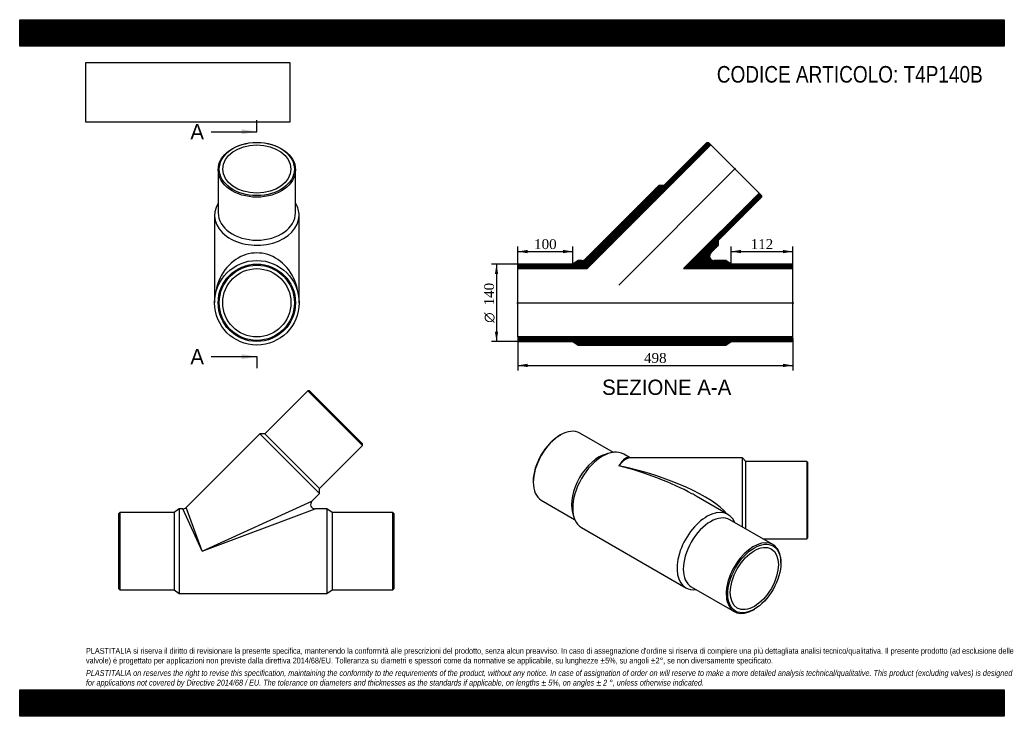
# Model space of a CAD drawing. Header units: millimetres. Extents: x 0 to 1782, y 0 to 1260.
import ezdxf
from ezdxf.enums import TextEntityAlignment as Align
from ezdxf.lldxf.tags import DXFTag

# ---------------------------------------------------------------- set-up
doc = ezdxf.new("R2010")
doc.units = ezdxf.units.MM
doc.header["$LTSCALE"] = 6
for name, color, linetype in [('Default', 7, 'Continuous'), ('DV3_Default', 7, 'Continuous'), ('T4P140B', 7, 'Continuous')]:
    doc.layers.add(name, color=color, linetype=linetype)
doc.styles.add('SEACAD_Solid_Edge_ANSI', font='seans.ttf')
doc.styles.add('SEACAD_Solid_Edge_ANSI1_Symbols', font='semeca1.ttf')
doc.styles.add('SEACAD_Times_New_Roman', font='times.ttf')
tags = doc.linetypes.add('CENTER2', pattern=[28.575, 19.05, -3.175, 3.175, -3.175]).pattern_tags.tags
tags[10:11] = [DXFTag(74, 4), DXFTag(75, 0), DXFTag(340, '0'), DXFTag(46, 0.0), DXFTag(50, 0.0), DXFTag(44, 0.0), DXFTag(45, 0.0)]
tags[8:9] = [DXFTag(74, 4), DXFTag(75, 0), DXFTag(340, '0'), DXFTag(46, 0.0), DXFTag(50, 0.0), DXFTag(44, 0.0), DXFTag(45, 0.0)]
tags[6:7] = [DXFTag(74, 4), DXFTag(75, 0), DXFTag(340, '0'), DXFTag(46, 0.0), DXFTag(50, 0.0), DXFTag(44, 0.0), DXFTag(45, 0.0)]
tags[4:5] = [DXFTag(74, 4), DXFTag(75, 0), DXFTag(340, '0'), DXFTag(46, 0.0), DXFTag(50, 0.0), DXFTag(44, 0.0), DXFTag(45, 0.0)]
doc.dimstyles.new('ANSImm', dxfattribs={"dimtxt": 18, "dimasz": 18, "dimexe": 9, "dimexo": 0, "dimgap": 4.5, "dimtad": 1, "dimdsep": 46, "dimtxsty": 'SEACAD_Times_New_Roman', "dimblk1": '_SE_FILLED', "dimblk2": '_SE_FILLED', "dimsah": 1, "dimcen": 9, "dimazin": 0, "dimtfac": 0.85, "dimtdec": 3, "dimtofl": 0, "dimtmove": 0, "dimatfit": 3, "dimfxl": 1, "dimarcsym": 0})
picture_1 = doc.add_image_def('image1.jpg', size_in_pixel=(4302, 1260))

# ---------------------------------------------------------------- blocks, each defined once
blk = doc.blocks.new('SE')
at = {"layer": 'T4P140B', "color": 7, "linetype": 'Continuous'}
for p, q in [((521.6, 588.8), (443.8, 511)), ((620.6, 489.8), (521.6, 588.8)), ((524.4, 588.8), (521.6, 588.8)), ((524.4, 588.8), (620.6, 492.6)), ((434.6, 511), (301.2, 377.6)), ((434.6, 511), (542.8, 402.8)), ((443.8, 511), (434.6, 511)), ((443.8, 511), (542.8, 412)), ((542.8, 412), (620.6, 489.8)), ((620.6, 489.8), (620.6, 492.6)), ((542.8, 402.8), (542.8, 412)), ((528.9, 388.9), (542.8, 402.8)), ((288.9, 375.3), (279.4, 368.8)), ((288.9, 375.3), (288.9, 222.3)), ((295.5, 375.3), (288.9, 375.3)), ((330.5, 298.8), (295.5, 375.3)), ((330.5, 298.8), (301.2, 377.6)), ((330.5, 298.8), (528.9, 388.9)), ((330.5, 298.8), (534.5, 375.3)), ((555.9, 375.3), (534.5, 375.3)), ((555.9, 375.3), (555.9, 222.3)), ((565.4, 368.8), (555.9, 375.3)), ((181.4, 368.8), (179.4, 366.8)), ((179.4, 230.8), (179.4, 366.8)), ((181.4, 368.8), (181.4, 228.8)), ((279.4, 368.8), (181.4, 368.8)), ((279.4, 368.8), (279.4, 228.8)), ((565.4, 368.8), (565.4, 228.8)), ((675.4, 368.8), (565.4, 368.8)), ((675.4, 228.8), (675.4, 368.8)), ((677.4, 366.8), (675.4, 368.8)), ((677.4, 366.8), (677.4, 230.8)), ((179.4, 230.8), (181.4, 228.8)), ((181.4, 228.8), (279.4, 228.8)), ((279.4, 228.8), (288.9, 222.3)), ((288.9, 222.3), (555.9, 222.3)), ((555.9, 222.3), (565.4, 228.8)), ((565.4, 228.8), (675.4, 228.8)), ((675.4, 228.8), (677.4, 230.8))]:
    blk.add_line(p, q, dxfattribs=at)
for centre, start, end in [((295.5, 383.3), 270.2173, 314.4951), ((534.5, 383.3), 135.8681, 268.9821)]:
    blk.add_arc(centre, 8, start, end, dxfattribs=at)
blk = doc.blocks.new('SE1')
at = {"layer": 'T4P140B', "color": 7, "linetype": 'Continuous'}
for p, q in [((359.2, 988.5), (359.2, 910.7)), ((499.2, 910.7), (499.2, 988.5)), ((352.7, 906.1), (352.7, 748)), ((505.7, 748), (505.7, 906.1))]:
    blk.add_line(p, q, dxfattribs=at)
for radius in [76.5, 70, 68, 61.7]:
    blk.add_circle((429.2, 748), radius, dxfattribs=at)
for centre, major_axis in [((429.2, 988.5), (70, 0)), ((429.2, 989.9), (-68, 0)), ((429.2, 989.9), (-61.7, 0))]:
    blk.add_ellipse(centre, major_axis=major_axis, ratio=0.707107, dxfattribs=at)
for centre, major_axis, ratio, start_param, end_param in [((429.2, 906.1), (76.5, 0), 0.707107, 2.726385, 6.283185), ((429.2, 906.1), (76.5, 0), 0.707107, 0, 0.415207), ((429.2, 910.7), (70, 0), 0.707107, 3.141593, 6.283185), ((429.2, 748), (0, -90.2), 0.848521, 1.570796, 4.712389)]:
    blk.add_ellipse(centre, major_axis=major_axis, ratio=ratio, start_param=start_param, end_param=end_param, dxfattribs=at)
blk = doc.blocks.new('SE3')
at = {"color": 7, "linetype": 'Continuous', "style": 'SEACAD_Solid_Edge_ANSI'}
blk.add_text('A', height=27.6, dxfattribs=at).set_placement((308.9, 1071.2), align=Align.TOP_LEFT)
blk = doc.blocks.new('SE4')
at = {"color": 7, "linetype": 'Continuous', "style": 'SEACAD_Solid_Edge_ANSI'}
blk.add_text('A', height=27.6, dxfattribs=at).set_placement((308.9, 664.3), align=Align.TOP_LEFT)
blk = doc.blocks.new('SEANNOT_GROUP')
at = {"linetype": 'Continuous'}
blk.add_hatch(color=7, dxfattribs=at).paths.add_polyline_path([(401.6, 1052.8), (429.2, 1057.4), (401.6, 1062)])
at = {"color": 7, "linetype": 'Continuous'}
blk.add_lwpolyline([(346.4, 1057.4), (429.2, 1057.4)], dxfattribs=at)
blk = doc.blocks.new('SEANNOT_GROUP1')
at = {"linetype": 'Continuous'}
blk.add_hatch(color=7, dxfattribs=at).paths.add_polyline_path([(401.6, 645.9), (429.2, 650.5), (401.6, 655.1)])
at = {"color": 7, "linetype": 'Continuous'}
blk.add_lwpolyline([(346.4, 650.5), (429.2, 650.5)], dxfattribs=at)
blk = doc.blocks.new('SE2')
at = {"layer": 'Default', "color": 7, "linetype": 'CENTER2'}
for p, q in [((429.2, 1057.4), (429.2, 1078.1)), ((429.2, 650.5), (429.2, 629.8))]:
    blk.add_line(p, q, dxfattribs=at)
at = {"layer": 'Default', "color": 7, "linetype": 'CENTER2', "const_width": 0.0001}
blk.add_lwpolyline([(429.2, 1057.4), (429.2, 650.5)], dxfattribs=at)
at = {"layer": 'Default'}
for name in ['SE3', 'SEANNOT_GROUP', 'SE4', 'SEANNOT_GROUP1']:
    blk.add_blockref(name, (0, 0), dxfattribs=at)
blk = doc.blocks.new('SE5')
at = {"layer": 'T4P140B', "linetype": 'Continuous'}
h = blk.add_hatch(dxfattribs=at)
h.set_pattern_fill('LINE', scale=0.472441, angle=200, style=0)
edge = h.paths.add_edge_path()
edge.add_line((1010.9, 824.5), (1001.4, 818))
edge.add_line((1001.4, 818), (903.4, 818))
edge.add_line((903.4, 818), (901.4, 816))
edge.add_line((901.4, 816), (901.4, 809.7))
edge.add_line((901.4, 809.7), (1027.1, 809.7))
edge.add_line((1027.1, 809.7), (1250.9, 1033.6))
edge.add_line((1250.9, 1033.6), (1246.5, 1038))
edge.add_line((1246.5, 1038), (1243.7, 1038))
edge.add_line((1243.7, 1038), (1165.9, 960.2))
edge.add_line((1165.9, 960.2), (1156.7, 960.2))
edge.add_line((1156.7, 960.2), (1023.3, 826.8))
edge.add_arc((1017.6, 832.5), 8, 270, 315, ccw=False)
edge.add_line((1017.6, 824.5), (1010.9, 824.5))
h = blk.add_hatch(dxfattribs=at)
h.set_pattern_fill('LINE', scale=0.472441, angle=200, style=0)
edge = h.paths.add_edge_path()
edge.add_line((1277.9, 824.5), (1256.6, 824.5))
edge.add_arc((1256.6, 832.5), 8, 135, 270, ccw=False)
edge.add_line((1251, 838.1), (1264.9, 852.1))
edge.add_line((1264.9, 852.1), (1264.9, 861.2))
edge.add_line((1264.9, 861.2), (1342.7, 939))
edge.add_line((1342.7, 939), (1342.7, 941.9))
edge.add_line((1342.7, 941.9), (1338.2, 946.3))
edge.add_line((1338.2, 946.3), (1201.6, 809.7))
edge.add_line((1201.6, 809.7), (1399.4, 809.7))
edge.add_line((1399.4, 809.7), (1399.4, 816))
edge.add_line((1399.4, 816), (1397.4, 818))
edge.add_line((1397.4, 818), (1287.4, 818))
edge.add_line((1287.4, 818), (1277.9, 824.5))
h = blk.add_hatch(dxfattribs=at)
h.set_pattern_fill('LINE', scale=0.472441, angle=200, style=0)
h.paths.add_polyline_path([(903.4, 678), (1001.4, 678), (1010.9, 671.5), (1277.9, 671.5), (1287.4, 678), (1397.4, 678), (1399.4, 680), (1399.4, 686.3), (901.4, 686.3), (901.4, 680)])
at = {"layer": 'DV3_Default', "color": 7, "linetype": 'CENTER2'}
for p, q in [((1084.5, 779.9), (1295.8, 991.2)), ((899.7, 748), (1401.2, 748))]:
    blk.add_line(p, q, dxfattribs=at)
at = {"layer": 'T4P140B', "color": 7, "linetype": 'Continuous'}
for p, q in [((1027.1, 809.7), (1250.9, 1033.6)), ((1243.7, 1038), (1165.9, 960.2)), ((1243.7, 1038), (1246.5, 1038)), ((1250.9, 1033.6), (1246.5, 1038)), ((1338.2, 946.3), (1250.9, 1033.6)), ((1156.7, 960.2), (1023.3, 826.8)), ((1165.9, 960.2), (1156.7, 960.2)), ((1338.2, 946.3), (1201.6, 809.7)), ((1342.7, 941.9), (1338.2, 946.3)), ((1264.9, 861.2), (1342.7, 939)), ((1342.7, 941.9), (1342.7, 939)), ((1264.9, 852.1), (1264.9, 861.2)), ((1251, 838.1), (1264.9, 852.1)), ((1010.9, 824.5), (1001.4, 818)), ((1017.6, 824.5), (1010.9, 824.5)), ((1277.9, 824.5), (1256.6, 824.5)), ((1287.4, 818), (1277.9, 824.5)), ((901.4, 816), (903.4, 818)), ((901.4, 816), (901.4, 809.7)), ((901.4, 686.3), (901.4, 809.7)), ((901.4, 809.7), (1027.1, 809.7)), ((1001.4, 818), (903.4, 818)), ((1201.6, 809.7), (1399.4, 809.7)), ((1397.4, 818), (1287.4, 818)), ((1397.4, 818), (1399.4, 816)), ((1399.4, 809.7), (1399.4, 816)), ((1399.4, 686.3), (1399.4, 809.7)), ((901.4, 686.3), (901.4, 680)), ((1399.4, 686.3), (901.4, 686.3)), ((903.4, 678), (901.4, 680)), ((903.4, 678), (1001.4, 678)), ((1001.4, 678), (1010.9, 671.5)), ((1277.9, 671.5), (1287.4, 678)), ((1287.4, 678), (1397.4, 678)), ((1399.4, 680), (1397.4, 678)), ((1399.4, 680), (1399.4, 686.3)), ((1010.9, 671.5), (1277.9, 671.5))]:
    blk.add_line(p, q, dxfattribs=at)
for centre, start, end in [((1256.6, 832.5), 135, 270), ((1017.6, 832.5), 270, 315)]:
    blk.add_arc(centre, 8, start, end, dxfattribs=at)
blk = doc.blocks.new('SE6')
at = {"layer": 'T4P140B', "color": 7, "linetype": 'Continuous'}
for p, q in [((978.9, 508.8), (977.4, 508)), ((1074.4, 477.3), (1013.9, 512.3)), ((1069.8, 476.4), (1061.9, 474.5)), ((1104.8, 467.3), (1093.1, 474)), ((1308, 467.3), (1104.6, 467.3)), ((1308, 342.4), (1308, 467.3)), ((1314.5, 460.8), (1308, 467.3)), ((1314.5, 338.7), (1314.5, 460.8)), ((1424.5, 460.8), (1314.5, 460.8)), ((1424.5, 460.8), (1424.5, 320.8)), ((1426.5, 458.8), (1424.5, 460.8)), ((1426.5, 322.8), (1426.5, 458.8)), ((929.4, 424.7), (929.4, 423.1)), ((1281.9, 365), (1224.6, 398.1)), ((943.9, 391), (1004.4, 356.1)), ((1000.6, 368.4), (1002.9, 360.5)), ((1016.6, 341.5), (1205.4, 232.5)), ((1363.2, 310.6), (1285.4, 355.5)), ((1424.5, 320.8), (1426.5, 322.8)), ((1345.6, 320.8), (1424.5, 320.8)), ((1377.7, 276.9), (1377.7, 278.6)), ((1215.4, 234.3), (1293.2, 189.4)), ((1328.2, 192.8), (1329.6, 193.6))]:
    blk.add_line(p, q, dxfattribs=at)
for centre, major_axis, ratio, start_param, end_param in [((978.9, 451.7), (-35, -60.6), 0.57735, 3.141593, 6.283185), ((977.4, 452.5), (34, 58.9), 0.57735, 0.785398, 2.356194), ((1054.9, 407.8), (-38.2, -66.3), 0.57735, 3.141593, 6.283185), ((1048.2, 411.6), (-35, -60.6), 0.57735, 3.646596, 5.778182), ((1084.4, 390.8), (-18.9, -77.1), 0.290865, 3.069881, 3.842657), ((1084.4, 390.8), (-23.1, -76.1), 0.345858, 3.246126, 3.861605), ((1084.4, 390.8), (-203.5, 48.4), 0.291199, 3.499015, 4.781496), ((1084.4, 390.8), (-197.6, 57.1), 0.292711, 4.066339, 4.796805), ((1084.4, 390.8), (-197.6, 57.1), 0.292711, 4.011407, 4.066339), ((1243.7, 298.8), (-38.2, -66.3), 0.57735, 2.726385, 6.283185), ((1250.4, 294.9), (-35, -60.6), 0.57735, 3.141593, 6.283185), ((1328.2, 250), (35, 60.6), 0.57735, 0, 3.926991), ((1328.2, 250), (35, 60.6), 0.57735, 5.497787, 6.283185), ((1243.7, 298.8), (-38.2, -66.3), 0.57735, 0, 0.415207)]:
    blk.add_ellipse(centre, major_axis=major_axis, ratio=ratio, start_param=start_param, end_param=end_param, dxfattribs=at)
for major_axis in [(-34, -58.9), (-30.8, -53.4)]:
    blk.add_ellipse((1329.6, 249.2), major_axis=major_axis, ratio=0.57735, dxfattribs=at)
blk = doc.blocks.new('DMBLK69')
at = {"layer": 'Default', "linetype": 'Continuous'}
for points in [[(919.4, 631.6), (919.4, 637.6), (901.4, 634.6)], [(1381.4, 631.6), (1399.4, 634.6), (1381.4, 637.6)]]:
    blk.add_hatch(color=7, dxfattribs=at).paths.add_polyline_path(points)
at = {"layer": 'Default', "color": 7, "linetype": 'Continuous'}
for p, q in [((901.4, 683.1), (901.4, 625.6)), ((1399.4, 683.1), (1399.4, 625.6)), ((901.4, 634.6), (1399.4, 634.6))]:
    blk.add_line(p, q, dxfattribs=at)
at = {"layer": 'Default', "color": 7, "linetype": 'Continuous', "style": 'SEACAD_Times_New_Roman'}
blk.add_text('498', height=18, dxfattribs=at).set_placement((1130, 657.1), align=Align.TOP_LEFT)
blk = doc.blocks.new('_SE_FILLED')
at = {"color": 0}
blk.add_line((0, 0), (-1, 0), dxfattribs=at)
blk.add_solid([(0, 0), (-1, -0.1665), (-1, 0.1665), (0, 0)], dxfattribs=at)
blk = doc.blocks.new('DMBLK70')
at = {"layer": 'Default', "linetype": 'Continuous'}
for points in [[(1305.4, 843.6), (1287.4, 840.6), (1305.4, 837.6)], [(1381.4, 843.6), (1381.4, 837.6), (1399.4, 840.6)]]:
    blk.add_hatch(color=7, dxfattribs=at).paths.add_polyline_path(points)
at = {"layer": 'Default', "color": 7, "linetype": 'Continuous'}
for p, q in [((1287.4, 818), (1287.4, 849.6)), ((1287.4, 840.6), (1399.4, 840.6)), ((1399.4, 816), (1399.4, 849.6))]:
    blk.add_line(p, q, dxfattribs=at)
at = {"layer": 'Default', "color": 7, "linetype": 'Continuous', "style": 'SEACAD_Times_New_Roman'}
blk.add_text('112', height=18, dxfattribs=at).set_placement((1323, 863.1), align=Align.TOP_LEFT)
blk = doc.blocks.new('DMBLK71')
at = {"layer": 'Default', "linetype": 'Continuous'}
for points in [[(919.4, 843.6), (901.4, 840.6), (919.4, 837.6)], [(983.4, 843.6), (983.4, 837.6), (1001.4, 840.6)]]:
    blk.add_hatch(color=7, dxfattribs=at).paths.add_polyline_path(points)
at = {"layer": 'Default', "color": 7, "linetype": 'Continuous'}
for p, q in [((901.4, 809.7), (901.4, 849.6)), ((901.4, 840.6), (1001.4, 840.6)), ((1001.4, 818), (1001.4, 849.6))]:
    blk.add_line(p, q, dxfattribs=at)
at = {"layer": 'Default', "color": 7, "linetype": 'Continuous', "style": 'SEACAD_Times_New_Roman'}
blk.add_text('100', height=18, dxfattribs=at).set_placement((931, 863.1), align=Align.TOP_LEFT)
blk = doc.blocks.new('GDimGGroup')
at = {"layer": 'Default', "linetype": 'Continuous'}
for points in [[(860, 800), (866, 800), (863, 818)], [(860, 696), (863, 678), (866, 696)]]:
    blk.add_hatch(color=7, dxfattribs=at).paths.add_polyline_path(points)
at = {"layer": 'Default', "color": 7, "linetype": 'Continuous'}
for p, q in [((903.4, 818), (854, 818)), ((863, 818), (863, 678)), ((903.4, 678), (854, 678))]:
    blk.add_line(p, q, dxfattribs=at)
for s, style, p in [('140', 'SEACAD_Times_New_Roman', (840.5, 743.2)), ('O', 'SEACAD_Solid_Edge_ANSI1_Symbols', (840.5, 711.8))]:
    blk.add_text(s, height=18, rotation=90, dxfattribs=dict(at, style=style)).set_placement(p, align=Align.TOP_LEFT)

msp = doc.modelspace()

# ---------------------------------------------------------------- hatches: boundary and pattern name
at = {"layer": 'Default', "linetype": 'Continuous'}
h = msp.add_hatch(dxfattribs=at)
h.set_pattern_fill('LINE', scale=0.629921, angle=45, style=0)
h.paths.add_polyline_path([(1782, 1212), (1782, 1260), (0, 1260), (0, 1212)])
for points in [[(1782, 1212), (1782, 1260), (0, 1260), (0, 1212)], [(1782, 0), (1782, 48), (0, 48), (0, 0)]]:
    msp.add_hatch(color=7, dxfattribs=at).paths.add_polyline_path(points)
h = msp.add_hatch(dxfattribs=at)
h.set_pattern_fill('LINE', scale=0.629921, angle=45, style=0)
h.paths.add_polyline_path([(1782, 0), (1782, 48), (0, 48), (0, 0)])

# ---------------------------------------------------------------- linework, layer by layer
at = {"layer": 'Default', "color": 7, "linetype": 'Continuous'}
for p, q in [((0, 1260), (1782, 1260)), ((0, 1212), (0, 1260)), ((1782, 1260), (1782, 1212)), ((1782, 1212), (0, 1212)), ((0, 48), (1782, 48)), ((0, 0), (0, 48)), ((1782, 48), (1782, 0)), ((1782, 0), (0, 0))]:
    msp.add_line(p, q, dxfattribs=at)

# ---------------------------------------------------------------- block references
at = {"layer": 'Default'}
for name in ['SE2', 'SE1', 'SE5', 'GDimGGroup', 'SE', 'SE6']:
    msp.add_blockref(name, (0, 0), dxfattribs=at)

# ---------------------------------------------------------------- texts
at = {"layer": 'Default', "color": 7, "linetype": 'Continuous', "style": 'SEACAD_Solid_Edge_ANSI'}
msp.add_text('SEZIONE A-A', height=27.6, dxfattribs=at).set_placement((1054.083, 608.955), align=Align.TOP_LEFT)
at = {"layer": 'Default', "attachment_point": 1}
for s, insert, char_height, width in [('{\\fArial Narrow|b0||i0||c0|p34;\\C7;\\H30.;\\W1.;CODICE ARTICOLO: T4P140B}', (1261.717, 1176.201), 30, 498.41871), ("{\\fArial Narrow|b0||i0||c0|p34;\\C7;\\H10.5;\\W1.;PLASTITALIA si riserva il diritto di revisionare la presente specifica, mantenendo la conformità alle prescrizioni del prodotto, senza alcun preavviso. In caso di assegnazione d'ordine si riserva di compiere una più dettagliata analisi tecnico/qualitativa. Il presente prodotto (ad esclusione delle \\P}{\\fArial Narrow|b0||i0||c0|p34;\\C7;\\H10.5;\\W1.;valvole) è progettato per applicazioni non previste dalla direttiva 2014/68/EU. Tolleranza su diametri e spessori come da normative se applicabile, su lunghezze ±5%, su angoli ±2°, se non diversamente specificato.\\P}{\\fArial Narrow|b0||i0||c0|p34;\\C7;\\H3.;\\W1.;   \\P}{\\fArial Narrow|b0||i1||c0|p34;\\C7;\\H10.5;\\W1.;PLASTITALIA on reserves the right to revise this specification, maintaining the conformity to the requirements of the product, without any notice. In case of assignation of order on will reserve to make a more detailed analysis technical/qualitative. This product (excluding valves) is designed \\P}{\\fArial Narrow|b0||i1||c0|p34;\\C7;\\H10.5;\\W1.;for applications not covered by Directive 2014/68 / EU. The tolerance on diameters and thicknesses as the standards if applicable, on lengths ± 5%, on angles ± 2 °, unless otherwise indicated.\\P}", (120, 123.614), 10.5, 1542)]:
    msp.add_mtext(s, dxfattribs=dict(at, insert=insert, char_height=char_height, width=width))

# ---------------------------------------------------------------- dimensions: what is measured, and where the dimension line sits
at = {"layer": 'Default', "color": 7, "linetype": 'Continuous'}
for base, p1, p2, picture, middle in [((1001.425, 840.59), (901.425, 809.676), (1001.425, 817.976), 'DMBLK71', (951.425, 840.59)), ((1399.425, 840.59), (1287.425, 817.976), (1399.425, 815.976), 'DMBLK70', (1343.425, 840.59))]:
    dim = msp.add_linear_dim(base=base, p1=p1, p2=p2, text='\\A1;<>', dimstyle='ANSImm', dxfattribs=at)
    dim.commit()
    dim.dimension.update_dxf_attribs({"geometry": picture, "text_midpoint": middle, "dimtype": 160})
dim = msp.add_linear_dim(base=(901.425, 634.604), p1=(901.425, 683.126), p2=(1399.425, 683.126), angle=0, text='\\A1;<>', dimstyle='ANSImm', dxfattribs=at)
dim.commit()
dim.dimension.update_dxf_attribs({"geometry": 'DMBLK69', "text_midpoint": (1150.425, 634.604), "dimtype": 161})

# ---------------------------------------------------------------- pictures from other files: only their frames are drawn
image = msp.add_image(picture_1, insert=(120, 1074.619), size_in_units=(368.743, 108))
image.dxf.flags = 7

doc.saveas('drawing.dxf')
